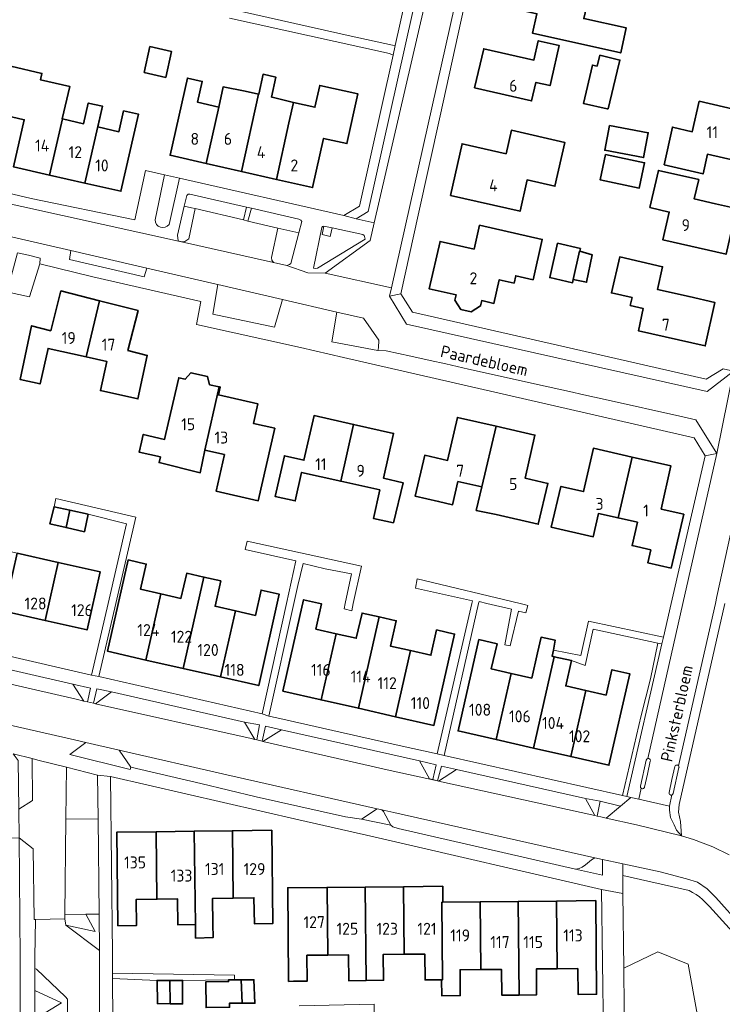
# Model space of a CAD drawing. Header units: metres. Extents: x 247853 to 249526, y 479948 to 481290.
# Tile 25 of 32: x 248718 to 248824, y 480940 to 481088. Entities that reach past the tile are written whole.
import ezdxf
from ezdxf.enums import TextEntityAlignment as Align

# ---------------------------------------------------------------- set-up
doc = ezdxf.new("R2010")
doc.units = ezdxf.units.M
for name, color, linetype, lineweight in [('B-XX-GR-GROENVOORZIENING-GV', 80, 'Continuous', 18), ('B-XX-OG-BEBOUWING-GV', 7, 'Continuous', 35), ('B-XX-OG-BEBOUWING-T18', 10, 'Continuous', 18), ('B-XX-OG-BEBOUWING_LOODS-GV', 7, 'Continuous', 35), ('B-XX-OG-TERREIN_ERF-GV', 7, 'Continuous', 18), ('B-XX-OG-TOPOGRAFIE-T18', 10, 'Continuous', 18), ('B-XX-VH-VERHARDING_GESLOTEN-GV', 252, 'Continuous', 18), ('B-XX-VH-VERHARDING_OPEN-GV', 252, 'Continuous', 18)]:
    doc.layers.add(name, color=color, linetype=linetype, lineweight=lineweight)
doc.styles.add('NLCS-ISO-M-T18', font='NLCS-ISO.ttf', dxfattribs={"height": 1.8})

msp = doc.modelspace()

# ---------------------------------------------------------------- linework, layer by layer
at = {"layer": 'B-XX-GR-GROENVOORZIENING-GV'}
for points in [[(248740.117, 481057.098), (248741.721, 481064.067), (248739.423, 481064.588), (248738.019, 481057.794)], [(248823.907, 481000), (248817.02, 480969.74), (248816.92, 480968.55), (248817.219, 480967.184), (248817.37, 480965.01), (248819.14, 480964.46), (248822.099, 480963.352), (248824.554, 480962.143)]]:
    msp.add_lwpolyline(points, dxfattribs=at)
for points in [[(248751.331, 481057.785), (248751.82, 481059.703), (248743.26, 481061.65), (248743, 481061.65), (248742.79, 481061.46), (248742.414, 481059.86), (248743.504, 481059.618), (248744.08, 481059.49)], [(248742, 481054.5), (248742.51, 481054.55), (248743.08, 481054.96), (248744.08, 481059.49), (248743.504, 481059.618), (248742.414, 481059.86), (248741.39, 481055.5), (248741.51, 481054.65)], [(248752.005, 481057.626), (248756.54, 481056.56), (248759.693, 481055.858), (248760.14, 481057.53), (248760, 481057.75), (248759.7, 481057.91), (248752.549, 481059.537)], [(248756.54, 481056.56), (248755.55, 481052.14), (248755.63, 481051.71), (248755.84, 481051.36), (248757.89, 481050.93), (248758.3, 481051.06), (248758.46, 481051.24), (248759.693, 481055.858)], [(248762.49, 481050.5), (248769.67, 481054.89), (248769.59, 481055.28), (248769.54, 481055.45), (248769.32, 481055.58), (248764.716, 481056.582), (248764.414, 481055.302), (248763.185, 481055.571), (248763.44, 481056.86), (248763.24, 481056.79), (248763.16, 481056.65), (248761.9, 481050.53), (248762.15, 481050.46)], [(248764.716, 481056.582), (248763.44, 481056.86), (248763.185, 481055.571), (248764.414, 481055.302)], [(248714.972, 481047.97), (248714.736, 481047.145), (248719.07, 481046.18), (248720.66, 481051.16), (248720.7, 481052.05), (248718.93, 481052.49), (248717.26, 481052.85), (248715.93, 481047.76)], [(248757.23, 481045.801), (248747.46, 481048.06), (248746.71, 481043.61), (248756, 481041.61)], [(248771.71, 481038.53), (248771.74, 481039.68), (248769.45, 481042.98), (248765.41, 481043.91), (248764.68, 481039.408), (248771.6, 481038.1)], [(248724.66, 480975.35), (248724.58, 480967.5), (248729.43, 480967.55), (248729.36, 480974.16)], [(248819.74, 480905.86), (248822.87, 480908.687), (248822.406, 480917.637), (248834.534, 480927.001), (248839.611, 480923.809), (248844.96, 480928.64), (248844.81, 480928.81), (248821.6, 480954.34), (248820.54, 480955.41), (248820.08, 480955.81), (248819.56, 480956.16), (248819, 480956.44), (248818.5, 480956.76), (248808.508, 480959.012), (248808.536, 480956.291), (248808.65, 480945.07), (248813.781, 480947.533), (248818.386, 480945.69), (248820.996, 480931.26), (248817.187, 480926.387), (248815.805, 480920.246), (248810.09, 480919.945), (248810.4, 480905.278), (248818.856, 480905.267)], [(248727.598, 480953.183), (248724.417, 480953.14), (248724.41, 480952.49), (248724.59, 480951.55), (248728.999, 480950.601)], [(248727.598, 480953.183), (248728.999, 480950.601), (248724.59, 480951.55), (248729.622, 480947.746), (248729.63, 480947.74), (248729.58, 480953.21)], [(248809.867, 480930.494), (248810.09, 480919.945), (248815.805, 480920.246), (248817.187, 480926.387), (248820.996, 480931.26), (248818.386, 480945.69), (248813.781, 480947.533), (248808.65, 480945.07), (248808.773, 480933.034), (248809.817, 480933.054)], [(248719.889, 480945), (248719.893, 480941.674), (248723.929, 480939.846), (248719.899, 480937.366), (248719.9, 480936.389), (248720.322, 480936.156), (248724.278, 480936.156), (248724.567, 480936.189), (248724.767, 480936.433), (248724.811, 480939.467), (248724.8, 480940.378), (248724.511, 480940.733), (248720.156, 480944.933)], [(248719.893, 480941.674), (248719.899, 480937.366), (248723.929, 480939.846)]]:
    msp.add_lwpolyline(points, close=True, dxfattribs=at)
msp.add_lwpolyline([(248738.019, 481057.794, 0.7072963), (248740.117, 481057.098)], format="xyb", dxfattribs=at)
at = {"layer": 'B-XX-OG-BEBOUWING-GV'}
for points in [[(248799.985, 481094), (248796.879, 481094.692), (248790.316, 481096.18), (248789.015, 481090.31), (248793.989, 481089.199), (248795.567, 481088.846), (248794.912, 481085.917), (248808.194, 481082.947), (248809.036, 481086.712), (248802.622, 481088.132), (248803.019, 481089.864), (248799.236, 481090.731)], [(248786.174, 481077.709), (248794.755, 481075.728), (248795.403, 481078.51), (248797.55, 481078.018), (248797.755, 481078.968), (248798.91, 481084.069), (248795.771, 481084.779), (248795.115, 481081.875), (248787.565, 481083.579)], [(248804.639, 481080.953), (248803.92, 481081.13), (248802.57, 481075.34), (248806.17, 481074.55), (248806.3, 481074.53), (248807.65, 481080.21), (248808.081, 481081.881), (248805.054, 481082.603)], [(248722.119, 481064.558), (248724.05, 481072.996), (248724.033, 481073), (248725.154, 481077.903), (248720.742, 481078.911), (248720.961, 481079.869), (248716.272, 481080.94), (248714.621, 481073.716), (248718.29, 481072.878), (248716.679, 481065.801)], [(248745.725, 481066.295), (248747.648, 481074.79), (248744.419, 481075.52), (248745.127, 481078.653), (248742.892, 481079.158), (248740.272, 481067.53)], [(248753.642, 481076.728), (248753.617, 481076.734), (248751.02, 481065.095), (248756.317, 481063.896), (248758.182, 481072.409), (248758.898, 481075.478), (248755.659, 481076.273), (248755.565, 481076.294), (248756.221, 481079.292), (248754.303, 481079.748)], [(248747.648, 481074.79), (248745.725, 481066.295), (248751.02, 481065.095), (248753.617, 481076.734), (248751.579, 481077.195), (248748.278, 481077.823)], [(248758.182, 481072.409), (248756.317, 481063.896), (248761.759, 481062.663), (248763.404, 481070.073), (248766.919, 481069.292), (248768.579, 481076.77), (248762.828, 481078.047), (248762.099, 481074.767), (248758.898, 481075.478)], [(248727.421, 481063.346), (248730.098, 481074.919), (248727.951, 481075.402), (248727.247, 481072.277), (248724.05, 481072.996), (248722.119, 481064.558)], [(248727.421, 481063.346), (248732.876, 481062.1), (248735.52, 481073.7), (248733.273, 481074.205), (248732.57, 481071.08), (248729.395, 481071.794), (248730.098, 481074.919)], [(248814.749, 481066.109), (248820.599, 481064.732), (248821.268, 481067.672), (248827.187, 481066.325), (248828.868, 481073.646), (248820.031, 481075.677), (248818.974, 481071.077), (248815.977, 481071.767)], [(248806.494, 481072.016), (248805.798, 481068.282), (248811.649, 481067.191), (248812.345, 481070.924)], [(248782.518, 481061.476), (248793.018, 481059.09), (248794.095, 481063.811), (248798.289, 481062.854), (248799.795, 481069.447), (248791.714, 481071.288), (248790.915, 481067.757), (248784.283, 481069.258)], [(248805.91, 481067.633), (248805.106, 481063.824), (248810.983, 481062.584), (248811.787, 481066.393)], [(248812.605, 481059.646), (248815.521, 481058.983), (248814.565, 481054.777), (248824.072, 481052.617), (248825.637, 481059.495), (248822.471, 481060.218), (248819.29, 481060.945), (248819.957, 481063.864), (248813.866, 481065.256)], [(248795.013, 481048.766), (248796.374, 481054.856), (248786.916, 481056.997), (248786.101, 481053.397), (248780.972, 481054.557), (248779.312, 481047.427), (248783.388, 481046.505), (248783.207, 481045.705), (248784.082, 481044.319), (248785.681, 481043.956), (248787.068, 481044.831), (248787.249, 481045.631), (248789.082, 481045.216), (248789.894, 481048.784), (248792.121, 481048.278), (248792.368, 481049.367)], [(248802.116, 481053.48), (248798.675, 481054.265), (248797.498, 481049.112), (248800.94, 481048.326), (248801.05, 481048.81), (248802, 481053.08), (248802.023, 481053.073)], [(248802.023, 481053.073), (248802, 481053.08), (248801.05, 481048.81), (248803.04, 481048.41), (248803.89, 481052.552)], [(248809.634, 481044.874), (248811.598, 481044.442), (248810.864, 481041.104), (248820.925, 481038.813), (248822.405, 481045.344), (248818.499, 481046.237), (248813.737, 481047.326), (248814.516, 481050.736), (248808.054, 481052.221), (248806.804, 481046.785), (248809.907, 481046.087)], [(248727.642, 481037.148), (248729.637, 481045.616), (248723.819, 481047.098), (248722.291, 481041.098), (248719.394, 481041.836), (248717.666, 481033.754), (248720.685, 481033.078), (248721.884, 481038.425)], [(248727.642, 481037.148), (248730.769, 481036.455), (248729.79, 481032.082), (248735.431, 481030.829), (248736.842, 481037.38), (248733.926, 481038.135), (248735.454, 481044.135), (248729.637, 481045.616)], [(248739.651, 481025.619), (248739.443, 481024.733), (248736.228, 481025.472), (248735.962, 481024.313), (248735.618, 481022.817), (248738.822, 481022.081), (248738.62, 481021.222), (248744.82, 481019.709), (248745.521, 481023.093), (248747.68, 481032.633), (248746.239, 481032.959), (248745.897, 481034.216), (248743.42, 481034.776), (248742.571, 481033.789), (248741.596, 481034.01)], [(248747.68, 481032.633), (248745.521, 481023.093), (248748.466, 481022.433), (248747.205, 481016.94), (248753.56, 481015.481), (248756.066, 481026.397), (248752.83, 481027.14), (248753.506, 481030.083), (248747.571, 481031.426), (248747.836, 481032.598)], [(248766.006, 481018.428), (248767.946, 481026.97), (248761.974, 481028.315), (248760.459, 481021.591), (248757.512, 481022.256), (248756.106, 481016.14), (248759.153, 481015.46), (248760.11, 481019.745)], [(248783.664, 481018.397), (248787.268, 481017.575), (248789.424, 481026.714), (248783.575, 481028.042), (248782.101, 481021.549), (248778.669, 481022.328), (248777.237, 481016.171), (248780.747, 481015.371), (248782.856, 481014.886)], [(248767.946, 481026.97), (248766.006, 481018.428), (248771.882, 481017.115), (248770.925, 481012.83), (248773.941, 481012.157), (248775.392, 481018.197), (248772.449, 481018.87), (248773.968, 481025.614)], [(248789.424, 481026.714), (248787.268, 481017.575), (248786.43, 481014.033), (248789.432, 481013.39), (248795.768, 481011.945), (248797.224, 481018.084), (248793.797, 481018.883), (248795.274, 481025.386)], [(248809.921, 481022.05), (248804.07, 481023.381), (248802.589, 481016.867), (248799.179, 481017.654), (248797.719, 481011.501), (248804.044, 481010.059), (248804.842, 481013.558), (248807.787, 481012.892)], [(248809.921, 481022.05), (248807.787, 481012.892), (248810.703, 481012.232), (248809.903, 481008.723), (248812.72, 481008.081), (248812.276, 481006.139), (248815.795, 481005.345), (248817.706, 481013.449), (248814.294, 481014.225), (248815.77, 481020.719)], [(248725.193, 481014.045), (248722.79, 481014.58), (248722.16, 481011.99), (248724.603, 481011.431)], [(248727.91, 481013.44), (248725.193, 481014.045), (248724.603, 481011.431), (248727.36, 481010.8)], [(248717.229, 481007.599), (248715.252, 480998.848), (248721.444, 480997.449), (248723.421, 481006.2)], [(248736.634, 480991.49), (248738.897, 481001.448), (248735.83, 481002.144), (248736.693, 481005.945), (248733.964, 481006.566), (248730.871, 480992.799)], [(248723.421, 481006.2), (248721.444, 480997.449), (248727.782, 480996.017), (248729.721, 481004.776)], [(248742.251, 480990.214), (248745.377, 481003.973), (248742.784, 481004.562), (248741.921, 481000.761), (248738.897, 481001.448), (248736.634, 480991.49)], [(248747.868, 480988.937), (248750.131, 480998.897), (248747.058, 480999.595), (248747.92, 481003.396), (248745.377, 481003.973), (248742.251, 480990.214)], [(248747.868, 480988.937), (248753.631, 480987.628), (248756.732, 481001.396), (248754.003, 481002.015), (248753.14, 480998.214), (248750.131, 480998.897)], [(248763.044, 480985.489), (248765.307, 480995.451), (248762.254, 480996.145), (248763.117, 480999.946), (248760.387, 481000.565), (248757.283, 480986.798)], [(248765.307, 480995.451), (248763.044, 480985.489), (248768.659, 480984.214), (248771.786, 480997.978), (248769.209, 480998.563), (248768.345, 480994.761)], [(248774.274, 480982.938), (248776.537, 480992.901), (248773.492, 480993.593), (248774.355, 480997.394), (248771.786, 480997.978), (248768.659, 480984.214)], [(248776.537, 480992.901), (248774.274, 480982.938), (248780.035, 480981.629), (248783.167, 480995.394), (248780.446, 480996.011), (248779.584, 480992.209)], [(248791.701, 480989.458), (248789.437, 480979.493), (248795.053, 480978.217), (248798.18, 480991.985), (248797.865, 480992.057), (248798.048, 480992.98), (248798.34, 480994.46), (248796.19, 480994.91), (248795.643, 480992.561), (248794.779, 480988.759)], [(248791.701, 480989.458), (248788.689, 480990.143), (248789.552, 480993.944), (248786.822, 480994.564), (248783.676, 480980.802), (248789.437, 480979.493)], [(248800.668, 480976.942), (248802.932, 480986.909), (248799.917, 480987.594), (248800.779, 480991.395), (248798.18, 480991.985), (248795.053, 480978.217)], [(248802.932, 480986.909), (248800.668, 480976.942), (248806.429, 480975.633), (248809.591, 480989.394), (248806.861, 480990.014), (248805.998, 480986.212)], [(248738.183, 480965.622), (248732.232, 480965.552), (248732.421, 480951.461), (248735.221, 480951.5), (248735.162, 480955.401), (248738.282, 480955.441)], [(248738.183, 480965.622), (248738.282, 480955.441), (248741.402, 480955.49), (248741.462, 480951.59), (248744.102, 480951.63), (248743.923, 480965.691)], [(248743.923, 480965.691), (248744.102, 480951.63), (248744.111, 480949.592), (248746.763, 480949.661), (248746.732, 480951.67), (248746.683, 480955.57), (248749.793, 480955.62), (248749.684, 480965.76)], [(248749.793, 480955.62), (248752.923, 480955.66), (248752.983, 480951.759), (248755.773, 480951.799), (248755.594, 480965.83), (248749.684, 480965.76)], [(248764.034, 480947.038), (248763.934, 480957.228), (248758.004, 480957.17), (248758.142, 480943.18), (248758.143, 480943.078), (248758.87, 480943.086), (248760.943, 480943.108), (248760.903, 480947.008)], [(248769.824, 480943.207), (248769.695, 480957.284), (248763.934, 480957.228), (248764.034, 480947.038), (248767.154, 480947.078), (248767.194, 480943.178)], [(248775.545, 480947.167), (248775.466, 480957.338), (248769.695, 480957.284), (248769.824, 480943.207), (248772.464, 480943.237), (248772.415, 480947.128)], [(248781.406, 480954.998), (248781.376, 480957.398), (248775.466, 480957.338), (248775.545, 480947.167), (248778.665, 480947.197), (248778.715, 480943.297), (248781.205, 480943.325), (248781.355, 480943.327), (248781.256, 480954.998)], [(248787.096, 480944.857), (248787.016, 480955.057), (248781.406, 480954.998), (248781.256, 480954.998), (248781.355, 480943.327), (248781.205, 480943.325), (248781.225, 480940.907), (248784.015, 480940.926), (248783.976, 480944.827)], [(248792.896, 480941.016), (248792.747, 480955.116), (248787.016, 480955.057), (248787.096, 480944.857), (248790.216, 480944.886), (248790.256, 480940.996)], [(248798.607, 480944.986), (248798.518, 480955.175), (248792.747, 480955.116), (248792.896, 480941.016), (248795.526, 480941.046), (248795.487, 480944.956)], [(248798.607, 480944.986), (248801.727, 480945.006), (248801.767, 480941.115), (248804.567, 480941.145), (248804.428, 480955.236), (248798.518, 480955.175)], [(248740.234, 480943.211), (248738.311, 480943.211), (248738.378, 480939.722), (248740.267, 480939.705)], [(248742.156, 480943.2), (248742.156, 480943.211), (248740.234, 480943.211), (248740.267, 480939.705), (248742.156, 480939.689)], [(248749.99, 480943.303), (248749.078, 480943.3), (248749.088, 480943.048), (248745.65, 480943.003), (248745.701, 480939.125), (248749.234, 480939.172), (248749.211, 480939.778), (248751.139, 480939.778), (248751, 480943.306)], [(248751, 480943.306), (248751.139, 480939.778), (248753.067, 480939.778), (248752.922, 480943.311)]]:
    msp.add_lwpolyline(points, close=True, dxfattribs=at)
at = {"layer": 'B-XX-OG-BEBOUWING_LOODS-GV'}
msp.add_lwpolyline([(248736.379, 481079.991), (248739.625, 481079.272), (248740.492, 481083.182), (248737.245, 481083.902)], close=True, dxfattribs=at)
at = {"layer": 'B-XX-OG-TERREIN_ERF-GV'}
for points in [[(248825.955, 481106.132), (248822.645, 481119.064), (248820.377, 481119.172), (248820.36, 481119.31), (248818.74, 481129.99), (248818.707, 481130.184), (248817.21, 481139.1), (248817.149, 481139.412), (248817.991, 481139.533), (248816.17, 481149.17), (248814.81, 481154.51), (248812.32, 481170.48), (248811.9, 481174.86), (248789.1, 481163.11), (248787.49, 481160.49), (248788.77, 481108.74), (248784.16, 481087.86), (248780.97, 481073.46), (248777.67, 481058.53), (248775.05, 481046.64), (248776.81, 481043.91), (248798.66, 481038.91), (248821.09, 481033.79), (248823.66, 481035.35)], [(248714.89, 481090.8), (248713.1, 481087.6), (248707.88, 481078.04), (248703.88, 481070.95), (248703.55, 481070.24), (248703.003, 481069.314), (248702.06, 481068.04), (248701.86, 481067.3), (248701.75, 481066.89), (248702.26, 481065.88), (248703.11, 481065.1), (248704.61, 481064.48), (248719.36, 481061.04), (248734.99, 481057.78), (248736.55, 481065.24), (248739.423, 481064.588), (248741.721, 481064.067), (248766.473, 481058.452), (248768.82, 481059.86), (248773.9, 481082.63), (248773.34, 481082.86), (248749.218, 481088.185)], [(248802.622, 481088.132), (248809.036, 481086.712), (248808.194, 481082.947), (248794.912, 481085.917), (248795.567, 481088.846)], [(248700.395, 480995.689), (248728.44, 480989.2), (248730.935, 481000), (248733.71, 481012.01), (248727.91, 481013.44), (248727.36, 481010.8), (248724.603, 481011.431), (248722.16, 481011.99), (248722.79, 481014.58), (248723.06, 481015.8), (248735.11, 481013), (248732.092, 481000), (248729.54, 480989.01), (248754.16, 480983.39), (248757.818, 481000), (248759.23, 481006.41), (248751.59, 481008.14), (248751.88, 481009.38), (248769.11, 481005.63), (248767.887, 481000), (248767.65, 480998.91), (248766.52, 480999.21), (248766.683, 481000), (248767.61, 481004.48), (248763.67, 481005.24), (248760.353, 481006.029), (248759.55, 481002.7), (248759.55, 481002.69), (248758.95, 481000), (248755.17, 480983.05), (248756.36, 480982.79), (248774.8, 480978.61), (248780.508, 480977.332), (248785.757, 481000), (248785.85, 481000.4), (248777.26, 481002.29), (248777.54, 481003.74), (248793.033, 481000), (248793.82, 480999.81), (248794.217, 480999.713), (248793.918, 480998.584), (248792.77, 480998.83), (248791.54, 480993.64), (248790.71, 480993.76), (248791.75, 480999.13), (248788.035, 481000), (248786.84, 481000.28), (248786.776, 481000), (248781.569, 480977.094), (248808.473, 480971.07), (248811.282, 480983.135), (248812.696, 480988.672), (248813.767, 480994.047), (248804.06, 480996.14), (248802.86, 480990.68), (248800.779, 480991.395), (248799.917, 480987.594), (248802.932, 480986.909), (248805.998, 480986.212), (248806.861, 480990.014), (248809.591, 480989.394), (248806.429, 480975.633), (248800.668, 480976.942), (248795.053, 480978.217), (248789.437, 480979.493), (248783.676, 480980.802), (248786.822, 480994.564), (248789.552, 480993.944), (248788.689, 480990.143), (248791.701, 480989.458), (248794.779, 480988.759), (248795.643, 480992.561), (248796.19, 480994.91), (248798.34, 480994.46), (248798.048, 480992.98), (248802.2, 480992.18), (248803.34, 480997.36), (248814.64, 480994.94), (248815.804, 481000), (248820.92, 481022.25), (248819.27, 481024.95), (248766.44, 481037.04), (248759.94, 481038.58), (248744.26, 481042.01), (248744.89, 481045.49), (248728.65, 481049.24), (248720.66, 481051.16), (248719.07, 481046.18), (248714.736, 481047.145)], [(248805.6, 480935.04), (248805.32, 480956.91), (248771, 480964.86), (248759.66, 480967.41), (248731.31, 480973.93), (248731.578, 480947.233), (248731.604, 480944.31), (248750.01, 480944.03), (248749.99, 480943.303), (248751, 480943.306), (248752.922, 480943.311), (248753.067, 480939.778), (248751.139, 480939.778), (248749.211, 480939.778), (248749.234, 480939.172)], [(248717.667, 480938.278), (248717.678, 480946.6), (248717.51, 480964.69), (248677.34, 480964.26), (248666.1, 480964.33), (248665.552, 480953.868), (248664.801, 480939.548)], [(248745.701, 480939.125), (248745.65, 480943.003), (248749.088, 480943.048), (248749.078, 480943.3), (248742.156, 480943.2), (248742.156, 480939.689), (248740.267, 480939.705), (248738.378, 480939.722), (248738.311, 480943.211), (248731.611, 480943.489), (248731.822, 480918.956)], [(248759.71, 480939.39), (248771.02, 480939.63), (248770.99, 480935.08)]]:
    msp.add_lwpolyline(points, dxfattribs=at)
for points in [[(248751.99, 481113.98), (248746.59, 481090.2), (248767.592, 481085.492), (248773.8, 481084.1), (248774.22, 481084.06), (248779.37, 481107.23), (248779.61, 481108.78), (248779.57, 481110.56), (248779.15, 481132.14), (248778.025, 481132.179), (248765.861, 481131.885), (248754.46, 481131.61), (248751.28, 481116.43), (248752.44, 481115.98)], [(248739.625, 481079.272), (248736.379, 481079.991), (248737.245, 481083.902), (248740.492, 481083.182)], [(248795.403, 481078.51), (248794.755, 481075.728), (248786.174, 481077.709), (248787.565, 481083.579), (248795.115, 481081.875), (248795.771, 481084.779), (248798.91, 481084.069), (248797.755, 481078.968), (248797.55, 481078.018)], [(248803.92, 481081.13), (248804.639, 481080.953), (248805.054, 481082.603), (248808.081, 481081.881), (248807.65, 481080.21), (248806.3, 481074.53), (248806.17, 481074.55), (248802.57, 481075.34)], [(248722.119, 481064.558), (248716.679, 481065.801), (248718.29, 481072.878), (248714.621, 481073.716), (248716.272, 481080.94), (248720.961, 481079.869), (248720.742, 481078.911), (248725.154, 481077.903), (248724.033, 481073), (248724.05, 481072.996), (248727.247, 481072.277), (248727.951, 481075.402), (248730.098, 481074.919), (248729.395, 481071.794), (248732.57, 481071.08), (248733.273, 481074.205), (248735.52, 481073.7), (248732.876, 481062.1), (248727.421, 481063.346)], [(248751.579, 481077.195), (248753.617, 481076.734), (248753.642, 481076.728), (248754.303, 481079.748), (248756.221, 481079.292), (248755.565, 481076.294), (248755.659, 481076.273), (248758.898, 481075.478), (248762.099, 481074.767), (248762.828, 481078.047), (248768.579, 481076.77), (248766.919, 481069.292), (248763.404, 481070.073), (248761.759, 481062.663), (248756.317, 481063.896), (248751.02, 481065.095), (248745.725, 481066.295), (248740.272, 481067.53), (248742.892, 481079.158), (248745.127, 481078.653), (248744.419, 481075.52), (248747.648, 481074.79), (248748.278, 481077.823)], [(248814.749, 481066.109), (248815.977, 481071.767), (248818.974, 481071.077), (248820.031, 481075.677), (248828.868, 481073.646), (248827.187, 481066.325), (248821.268, 481067.672), (248820.599, 481064.732)], [(248806.494, 481072.016), (248812.345, 481070.924), (248811.649, 481067.191), (248805.798, 481068.282)], [(248782.518, 481061.476), (248784.283, 481069.258), (248790.915, 481067.757), (248791.714, 481071.288), (248799.795, 481069.447), (248798.289, 481062.854), (248794.095, 481063.811), (248793.018, 481059.09)], [(248805.91, 481067.633), (248811.787, 481066.393), (248810.983, 481062.584), (248805.106, 481063.824)], [(248822.471, 481060.218), (248825.637, 481059.495), (248824.072, 481052.617), (248814.565, 481054.777), (248815.521, 481058.983), (248812.605, 481059.646), (248813.866, 481065.256), (248819.957, 481063.864), (248819.29, 481060.945)], [(248779.312, 481047.427), (248780.972, 481054.557), (248786.101, 481053.397), (248786.916, 481056.997), (248796.374, 481054.856), (248795.013, 481048.766), (248792.368, 481049.367), (248792.121, 481048.278), (248789.894, 481048.784), (248789.082, 481045.216), (248787.249, 481045.631), (248787.068, 481044.831), (248785.681, 481043.956), (248784.082, 481044.319), (248783.207, 481045.705), (248783.388, 481046.505)], [(248802.023, 481053.073), (248803.89, 481052.552), (248803.04, 481048.41), (248801.05, 481048.81), (248800.94, 481048.326), (248797.498, 481049.112), (248798.675, 481054.265), (248802.116, 481053.48)], [(248818.499, 481046.237), (248822.405, 481045.344), (248820.925, 481038.813), (248810.864, 481041.104), (248811.598, 481044.442), (248809.634, 481044.874), (248809.907, 481046.087), (248806.804, 481046.785), (248808.054, 481052.221), (248814.516, 481050.736), (248813.737, 481047.326)], [(248729.637, 481045.616), (248735.454, 481044.135), (248733.926, 481038.135), (248736.842, 481037.38), (248735.431, 481030.829), (248729.79, 481032.082), (248730.769, 481036.455), (248727.642, 481037.148), (248721.884, 481038.425), (248720.685, 481033.078), (248717.666, 481033.754), (248719.394, 481041.836), (248722.291, 481041.098), (248723.819, 481047.098)], [(248739.443, 481024.733), (248739.651, 481025.619), (248741.596, 481034.01), (248742.571, 481033.789), (248743.42, 481034.776), (248745.897, 481034.216), (248746.239, 481032.959), (248747.68, 481032.633), (248747.836, 481032.598), (248747.571, 481031.426), (248753.506, 481030.083), (248752.83, 481027.14), (248756.066, 481026.397), (248753.56, 481015.481), (248747.205, 481016.94), (248748.466, 481022.433), (248745.521, 481023.093), (248744.82, 481019.709), (248738.62, 481021.222), (248738.822, 481022.081), (248735.618, 481022.817), (248735.962, 481024.313), (248736.228, 481025.472)], [(248767.946, 481026.97), (248773.968, 481025.614), (248772.449, 481018.87), (248775.392, 481018.197), (248773.941, 481012.157), (248770.925, 481012.83), (248771.882, 481017.115), (248766.006, 481018.428), (248760.11, 481019.745), (248759.153, 481015.46), (248756.106, 481016.14), (248757.512, 481022.256), (248760.459, 481021.591), (248761.974, 481028.315)], [(248789.424, 481026.714), (248795.274, 481025.386), (248793.797, 481018.883), (248797.224, 481018.084), (248795.768, 481011.945), (248789.432, 481013.39), (248786.43, 481014.033), (248787.268, 481017.575), (248783.664, 481018.397), (248782.856, 481014.886), (248780.747, 481015.371), (248777.237, 481016.171), (248778.669, 481022.328), (248782.101, 481021.549), (248783.575, 481028.042)], [(248807.787, 481012.892), (248804.842, 481013.558), (248804.044, 481010.059), (248797.719, 481011.501), (248799.179, 481017.654), (248802.589, 481016.867), (248804.07, 481023.381), (248809.921, 481022.05), (248815.77, 481020.719), (248814.294, 481014.225), (248817.706, 481013.449), (248815.795, 481005.345), (248812.276, 481006.139), (248812.72, 481008.081), (248809.903, 481008.723), (248810.703, 481012.232)], [(248715.252, 480998.848), (248709.06, 481000.246), (248702.722, 481001.678), (248704.703, 481010.429), (248711.037, 481008.998), (248717.229, 481007.599), (248723.421, 481006.2), (248729.721, 481004.776), (248727.782, 480996.017), (248721.444, 480997.449)], [(248745.377, 481003.973), (248747.92, 481003.396), (248747.058, 480999.595), (248750.131, 480998.897), (248753.14, 480998.214), (248754.003, 481002.015), (248756.732, 481001.396), (248753.631, 480987.628), (248747.868, 480988.937), (248742.251, 480990.214), (248736.634, 480991.49), (248730.871, 480992.799), (248733.964, 481006.566), (248736.693, 481005.945), (248735.83, 481002.144), (248738.897, 481001.448), (248741.921, 481000.761), (248742.784, 481004.562)], [(248765.307, 480995.451), (248768.345, 480994.761), (248769.209, 480998.563), (248771.786, 480997.978), (248774.355, 480997.394), (248773.492, 480993.593), (248776.537, 480992.901), (248779.584, 480992.209), (248780.446, 480996.011), (248783.167, 480995.394), (248780.035, 480981.629), (248774.274, 480982.938), (248768.659, 480984.214), (248763.044, 480985.489), (248757.283, 480986.798), (248760.387, 481000.565), (248763.117, 480999.946), (248762.254, 480996.145)], [(248738.183, 480965.622), (248743.923, 480965.691), (248749.684, 480965.76), (248755.594, 480965.83), (248755.773, 480951.799), (248752.983, 480951.759), (248752.923, 480955.66), (248749.793, 480955.62), (248746.683, 480955.57), (248746.732, 480951.67), (248746.763, 480949.661), (248744.111, 480949.592), (248744.102, 480951.63), (248741.462, 480951.59), (248741.402, 480955.49), (248738.282, 480955.441), (248735.162, 480955.401), (248735.221, 480951.5), (248732.421, 480951.461), (248732.232, 480965.552)], [(248798.518, 480955.175), (248804.428, 480955.236), (248804.567, 480941.145), (248801.767, 480941.115), (248801.727, 480945.006), (248798.607, 480944.986), (248795.487, 480944.956), (248795.526, 480941.046), (248792.896, 480941.016), (248790.256, 480940.996), (248790.216, 480944.886), (248787.096, 480944.857), (248783.976, 480944.827), (248784.015, 480940.926), (248781.225, 480940.907), (248781.205, 480943.325), (248778.715, 480943.297), (248778.665, 480947.197), (248775.545, 480947.167), (248772.415, 480947.128), (248772.464, 480943.237), (248769.824, 480943.207), (248767.194, 480943.178), (248767.154, 480947.078), (248764.034, 480947.038), (248760.903, 480947.008), (248760.943, 480943.108), (248758.87, 480943.086), (248758.143, 480943.078), (248758.142, 480943.18), (248758.004, 480957.17), (248763.934, 480957.228), (248769.695, 480957.284), (248775.466, 480957.338), (248781.376, 480957.398), (248781.406, 480954.998), (248787.016, 480955.057), (248792.747, 480955.116)]]:
    msp.add_lwpolyline(points, close=True, dxfattribs=at)
at = {"layer": 'B-XX-VH-VERHARDING_GESLOTEN-GV'}
for points in [[(248824.554, 480962.143), (248822.099, 480963.352), (248819.14, 480964.46), (248817.37, 480965.01), (248810.57, 480966.65), (248806.02, 480967.66), (248805.587, 480967.758), (248805.194, 480967.847), (248804.663, 480967.968), (248804.3, 480968.05), (248804.3, 480968.04), (248780.745, 480973.253), (248780.59, 480973.287), (248773.44, 480974.85), (248754.24, 480979.234), (248754.175, 480979.249), (248753.346, 480979.438), (248753.03, 480979.51), (248752.5, 480979.64), (248729.06, 480984.91), (248728.721, 480984.987), (248727.834, 480985.187), (248727.29, 480985.31), (248726.13, 480985.58), (248701.99, 480991.1)], [(248707.08, 480983.73), (248725.2, 480979.59), (248727.581, 480979.049), (248732.59, 480977.91), (248748.85, 480974.21), (248771.48, 480969.09), (248772.199, 480968.924), (248773.99, 480968.51), (248804.282, 480961.706), (248805.461, 480961.441), (248807.38, 480961.01), (248808.49, 480960.772), (248814.13, 480959.56), (248818.09, 480958.54), (248819.79, 480958), (248821.2, 480957.01), (248822.51, 480955.69), (248826.38, 480951.41)]]:
    msp.add_lwpolyline(points, dxfattribs=at)
at = {"layer": 'B-XX-VH-VERHARDING_OPEN-GV'}
for points in [[(248785.24, 481099.4), (248773.656, 481047.569), (248773.37, 481046.29), (248775.05, 481046.64), (248777.67, 481058.53), (248780.97, 481073.46), (248784.16, 481087.86), (248788.77, 481108.74)], [(248779.37, 481107.23), (248774.22, 481084.06), (248773.9, 481082.63), (248768.82, 481059.86), (248766.473, 481058.452), (248768.34, 481057.96), (248770.11, 481059.08), (248780.14, 481103.84)], [(248779.49, 481093.79), (248771.05, 481057.36), (248770.42, 481054.69), (248763.67, 481049.79), (248773.656, 481047.569), (248785.24, 481099.4)], [(248749.218, 481088.185), (248773.34, 481082.86), (248773.9, 481082.63), (248774.22, 481084.06), (248773.8, 481084.1), (248767.592, 481085.492), (248746.59, 481090.2)], [(248738.019, 481057.794), (248739.423, 481064.588), (248736.55, 481065.24), (248734.99, 481057.78), (248719.36, 481061.04), (248704.61, 481064.48), (248703.11, 481065.1), (248702.26, 481065.88), (248701.75, 481066.89), (248701.86, 481067.3), (248700.08, 481063.75), (248701.524, 481063.431)], [(248701.524, 481063.431), (248700.08, 481063.75), (248699.9, 481063.45), (248697.56, 481059.44), (248714.13, 481055.76), (248725.3, 481053.19), (248736.75, 481050.54), (248747.23, 481048.11), (248747.46, 481048.06), (248757.23, 481045.801), (248765.41, 481043.91), (248769.45, 481042.98), (248771.74, 481039.68), (248771.71, 481038.53), (248771.6, 481038.1), (248772.84, 481038.09), (248776.588, 481037.254), (248779.485, 481036.608), (248781.818, 481036.087)], [(248706.082, 481062.426), (248742, 481054.5), (248741.51, 481054.65), (248741.39, 481055.5), (248742.414, 481059.86), (248742.79, 481061.46), (248743, 481061.65), (248743.26, 481061.65), (248751.82, 481059.703), (248752.549, 481059.537), (248759.7, 481057.91), (248760, 481057.75), (248760.14, 481057.53), (248759.693, 481055.858), (248758.46, 481051.24), (248758.3, 481051.06), (248757.89, 481050.93), (248761.04, 481049.81), (248763.67, 481049.79), (248770.42, 481054.69), (248771.05, 481057.36), (248768.34, 481057.96), (248766.473, 481058.452), (248741.721, 481064.067)], [(248741.721, 481064.067), (248740.117, 481057.098)], [(248781.818, 481036.087), (248785.271, 481035.317), (248797.273, 481032.639), (248800.46, 481031.928), (248802.632, 481031.443), (248805.851, 481030.725), (248817.539, 481028.117), (248819.5, 481027.68), (248822.69, 481022.6), (248825.19, 481035), (248821.21, 481031.96), (248775.9, 481042.1), (248773.37, 481046.29), (248773.656, 481047.569), (248763.67, 481049.79), (248761.04, 481049.81), (248757.89, 481050.93), (248755.84, 481051.36), (248742, 481054.5), (248706.082, 481062.426)], [(248717.26, 481052.85), (248718.93, 481052.49), (248720.7, 481052.05), (248720.66, 481051.16), (248728.65, 481049.24), (248744.89, 481045.49), (248744.26, 481042.01), (248759.94, 481038.58), (248766.44, 481037.04), (248819.27, 481024.95), (248820.92, 481022.25), (248822.69, 481022.6), (248819.5, 481027.68), (248817.539, 481028.117), (248805.851, 481030.725), (248802.632, 481031.443), (248800.46, 481031.928), (248797.273, 481032.639), (248785.271, 481035.317), (248781.818, 481036.087), (248779.485, 481036.608), (248776.588, 481037.254), (248772.84, 481038.09), (248771.6, 481038.1), (248764.68, 481039.408), (248765.41, 481043.91), (248757.23, 481045.801), (248756, 481041.61), (248746.71, 481043.61), (248747.46, 481048.06), (248747.23, 481048.11), (248736.75, 481050.54), (248736.38, 481049.23), (248725.1, 481051.85), (248725.3, 481053.19), (248714.13, 481055.76)], [(248825.19, 481035), (248822.69, 481022.6), (248817.576, 481000), (248812.292, 480976.65), (248812.358, 480976.659), (248812.432, 480976.649), (248812.52, 480976.611), (248812.578, 480976.565), (248812.619, 480976.513), (248812.649, 480976.451), (248812.667, 480976.364), (248812.657, 480976.268), (248812.219, 480974.313), (248811.785, 480972.35), (248811.77, 480972.292), (248811.731, 480972.218), (248811.689, 480972.171), (248811.645, 480972.137), (248811.608, 480972.118), (248811.529, 480972.094), (248811.454, 480972.091), (248811.384, 480972.106), (248811.309, 480972.143), (248811.279, 480972.171), (248810.907, 480970.528), (248815.54, 480969.49), (248815.921, 480971.169), (248815.896, 480971.157), (248815.824, 480971.14), (248815.74, 480971.142), (248815.685, 480971.156), (248815.637, 480971.179), (248815.563, 480971.238), (248815.51, 480971.32), (248815.486, 480971.402), (248815.483, 480971.45), (248815.492, 480971.516), (248815.924, 480973.483), (248816.365, 480975.425), (248816.406, 480975.536), (248816.481, 480975.619), (248816.574, 480975.669), (248816.706, 480975.683), (248816.806, 480975.654), (248816.873, 480975.61), (248816.917, 480975.56), (248822.462, 481000), (248822.7, 481001.05), (248834.25, 481053.73)], [(248834.25, 481053.73), (248822.7, 481001.05), (248822.462, 481000), (248816.917, 480975.56), (248816.93, 480975.546), (248816.977, 480975.431), (248816.982, 480975.366), (248816.975, 480975.307), (248816.092, 480971.398), (248816.075, 480971.333), (248816.049, 480971.282), (248816.006, 480971.228), (248815.951, 480971.184), (248815.921, 480971.169), (248815.54, 480969.49), (248815.54, 480968.86), (248815.72, 480967.78), (248816.25, 480966.65), (248816.61, 480965.83), (248817.37, 480965.01), (248817.219, 480967.184), (248816.92, 480968.55), (248817.02, 480969.74), (248823.907, 481000)], [(248702, 480993.29), (248725.61, 480987.85), (248728.292, 480987.228), (248727.834, 480985.187), (248728.721, 480984.987), (248729.238, 480987.165), (248731.43, 480986.68), (248751.48, 480982.11), (248753.735, 480981.712), (248753.346, 480979.438), (248754.175, 480979.249), (248754.667, 480981.516), (248757.06, 480980.98), (248777.87, 480976.29), (248780.394, 480975.711), (248779.866, 480973.467), (248780.59, 480973.287), (248781.201, 480975.512), (248783.46, 480974.99), (248802.9, 480970.63), (248805.075, 480970.204), (248808.179, 480969.476), (248809.74, 480970.79), (248809.1, 480970.93), (248808.473, 480971.07), (248781.569, 480977.094), (248780.508, 480977.332), (248774.8, 480978.61), (248756.36, 480982.79), (248755.17, 480983.05), (248754.16, 480983.39), (248729.54, 480989.01), (248728.44, 480989.2), (248700.395, 480995.689)], [(248716.639, 480977.35), (248719.482, 480976.641), (248720.361, 480976.422), (248724.66, 480975.35), (248729.36, 480974.16), (248731.31, 480973.93), (248759.66, 480967.41), (248771, 480964.86), (248805.32, 480956.91), (248808.536, 480956.291), (248808.508, 480959.012), (248808.49, 480960.772), (248807.38, 480961.01), (248805.461, 480961.441), (248805.44, 480959.06), (248801.37, 480959.99), (248774.65, 480966.09), (248773.84, 480966.38), (248773.56, 480966.61), (248769.15, 480967.53), (248766.74, 480967.84), (248753.24, 480970.89), (248744.9, 480972.9), (248734.35, 480975.34), (248734.28, 480975), (248725.16, 480977.233), (248727.581, 480979.049), (248725.2, 480979.59), (248707.08, 480983.73)], [(248731.822, 480918.956), (248731.611, 480943.489), (248731.604, 480944.31), (248731.578, 480947.233), (248731.31, 480973.93), (248729.36, 480974.16), (248729.43, 480967.55), (248729.58, 480953.21), (248729.63, 480947.74), (248729.622, 480947.746), (248729.689, 480919.033)], [(248826.38, 480951.41), (248822.51, 480955.69), (248821.2, 480957.01), (248819.79, 480958), (248818.09, 480958.54), (248814.13, 480959.56), (248808.49, 480960.772), (248808.508, 480959.012), (248818.5, 480956.76), (248819, 480956.44), (248819.56, 480956.16), (248820.08, 480955.81), (248820.54, 480955.41), (248821.6, 480954.34), (248844.81, 480928.81)], [(248808.773, 480933.034), (248808.65, 480945.07), (248808.536, 480956.291), (248805.32, 480956.91), (248805.6, 480935.04)], [(248729.689, 480919.033), (248729.622, 480947.746), (248724.59, 480951.55), (248724.41, 480952.49), (248719.98, 480952.39), (248719.889, 480946.722), (248719.889, 480945), (248720.156, 480944.933), (248724.511, 480940.733), (248724.8, 480940.378), (248724.811, 480939.467)], [(248770.99, 480935.08), (248771.02, 480939.63), (248759.71, 480939.39)]]:
    msp.add_lwpolyline(points, dxfattribs=at)
for points in [[(248781.585, 481103.641), (248780.14, 481103.84), (248770.11, 481059.08), (248768.34, 481057.96), (248771.05, 481057.36), (248779.49, 481093.79)], [(248755.84, 481051.36), (248755.63, 481051.71), (248755.55, 481052.14), (248756.54, 481056.56), (248752.005, 481057.626), (248751.331, 481057.785), (248744.08, 481059.49), (248743.08, 481054.96), (248742.51, 481054.55), (248742, 481054.5)], [(248751.331, 481057.785), (248752.005, 481057.626), (248752.549, 481059.537), (248751.82, 481059.703)], [(248764.716, 481056.582), (248769.32, 481055.58), (248769.54, 481055.45), (248769.59, 481055.28), (248769.67, 481054.89), (248762.49, 481050.5), (248762.15, 481050.46), (248761.9, 481050.53), (248763.16, 481056.65), (248763.24, 481056.79), (248763.44, 481056.86)], [(248725.3, 481053.19), (248725.1, 481051.85), (248736.38, 481049.23), (248736.75, 481050.54)], [(248775.05, 481046.64), (248773.37, 481046.29), (248775.9, 481042.1), (248821.21, 481031.96), (248825.19, 481035), (248823.66, 481035.35), (248821.09, 481033.79), (248798.66, 481038.91), (248776.81, 481043.91)], [(248811.185, 480972.479), (248812.047, 480976.396), (248812.06, 480976.448), (248812.093, 480976.516), (248812.133, 480976.566), (248812.204, 480976.62), (248812.267, 480976.646), (248812.292, 480976.65), (248817.576, 481000), (248822.69, 481022.6), (248820.92, 481022.25), (248815.804, 481000), (248814.64, 480994.94), (248814.4, 480993.91), (248809.1, 480970.93), (248809.74, 480970.79), (248810.907, 480970.528), (248811.279, 480972.171), (248811.238, 480972.209), (248811.199, 480972.277), (248811.177, 480972.353), (248811.174, 480972.414)], [(248729.54, 480989.01), (248732.092, 481000), (248735.11, 481013), (248723.06, 481015.8), (248722.79, 481014.58), (248725.193, 481014.045), (248727.91, 481013.44), (248733.71, 481012.01), (248730.935, 481000), (248728.44, 480989.2)], [(248758.95, 481000), (248759.55, 481002.69), (248759.55, 481002.7), (248760.353, 481006.029), (248763.67, 481005.24), (248767.61, 481004.48), (248766.683, 481000), (248766.52, 480999.21), (248767.65, 480998.91), (248767.887, 481000), (248769.11, 481005.63), (248751.88, 481009.38), (248751.59, 481008.14), (248759.23, 481006.41), (248757.818, 481000), (248754.16, 480983.39), (248755.17, 480983.05)], [(248793.82, 480999.81), (248793.033, 481000), (248777.54, 481003.74), (248777.26, 481002.29), (248785.85, 481000.4), (248785.757, 481000), (248780.508, 480977.332), (248781.569, 480977.094), (248786.776, 481000), (248786.84, 481000.28), (248788.035, 481000), (248791.75, 480999.13), (248790.71, 480993.76), (248791.54, 480993.64), (248792.77, 480998.83), (248793.918, 480998.584), (248794.217, 480999.713)], [(248814.4, 480993.91), (248814.64, 480994.94), (248803.34, 480997.36), (248802.2, 480992.18), (248798.048, 480992.98), (248797.865, 480992.057), (248798.18, 480991.985), (248800.779, 480991.395), (248802.86, 480990.68), (248804.06, 480996.14), (248813.767, 480994.047)], [(248727.29, 480985.31), (248725.61, 480987.85), (248702, 480993.29), (248699.55, 480991.649), (248701.99, 480991.1), (248726.13, 480985.58)], [(248814.4, 480993.91), (248813.767, 480994.047), (248812.696, 480988.672), (248811.282, 480983.135), (248808.473, 480971.07), (248809.1, 480970.93)], [(248725.61, 480987.85), (248727.29, 480985.31), (248727.834, 480985.187), (248728.292, 480987.228)], [(248729.06, 480984.91), (248731.43, 480986.68), (248729.238, 480987.165), (248728.721, 480984.987)], [(248751.48, 480982.11), (248731.43, 480986.68), (248729.06, 480984.91), (248752.5, 480979.64), (248753.03, 480979.51)], [(248751.48, 480982.11), (248753.03, 480979.51), (248753.346, 480979.438), (248753.735, 480981.712)], [(248754.24, 480979.234), (248757.06, 480980.98), (248754.667, 480981.516), (248754.175, 480979.249)], [(248773.44, 480974.85), (248780.59, 480973.287), (248779.866, 480973.467), (248779.37, 480973.59), (248777.87, 480976.29), (248757.06, 480980.98), (248754.24, 480979.234)], [(248734.35, 480975.34), (248732.59, 480977.91), (248727.581, 480979.049), (248725.16, 480977.233), (248734.28, 480975)], [(248716.639, 480977.35), (248717.4, 480976.33), (248717.48, 480969.01), (248719.568, 480970.342), (248719.482, 480976.641)], [(248771.48, 480969.09), (248748.85, 480974.21), (248732.59, 480977.91), (248734.35, 480975.34), (248744.9, 480972.9), (248753.24, 480970.89), (248766.74, 480967.84), (248769.15, 480967.53)], [(248724.58, 480967.5), (248724.66, 480975.35), (248720.361, 480976.422), (248719.482, 480976.641), (248719.568, 480970.342), (248717.48, 480969.01), (248717.51, 480964.69), (248719.668, 480963.031), (248719.813, 480952.386), (248719.98, 480952.39), (248724.41, 480952.49), (248724.417, 480953.14)], [(248777.87, 480976.29), (248779.37, 480973.59), (248779.866, 480973.467), (248780.394, 480975.711)], [(248780.745, 480973.253), (248783.46, 480974.99), (248781.201, 480975.512), (248780.59, 480973.287)], [(248812.292, 480976.65), (248812.267, 480976.646), (248812.204, 480976.62), (248812.133, 480976.566), (248812.093, 480976.516), (248812.06, 480976.448), (248812.047, 480976.396), (248811.185, 480972.479), (248811.174, 480972.414), (248811.177, 480972.353), (248811.199, 480972.277), (248811.238, 480972.209), (248811.279, 480972.171), (248811.309, 480972.143), (248811.384, 480972.106), (248811.454, 480972.091), (248811.529, 480972.094), (248811.608, 480972.118), (248811.645, 480972.137), (248811.689, 480972.171), (248811.731, 480972.218), (248811.77, 480972.292), (248811.785, 480972.35), (248812.219, 480974.313), (248812.657, 480976.268), (248812.667, 480976.364), (248812.649, 480976.451), (248812.619, 480976.513), (248812.578, 480976.565), (248812.52, 480976.611), (248812.432, 480976.649), (248812.358, 480976.659)], [(248816.917, 480975.56), (248816.873, 480975.61), (248816.806, 480975.654), (248816.706, 480975.683), (248816.574, 480975.669), (248816.481, 480975.619), (248816.406, 480975.536), (248816.365, 480975.425), (248815.924, 480973.483), (248815.492, 480971.516), (248815.483, 480971.45), (248815.486, 480971.402), (248815.51, 480971.32), (248815.563, 480971.238), (248815.637, 480971.179), (248815.685, 480971.156), (248815.74, 480971.142), (248815.824, 480971.14), (248815.896, 480971.157), (248815.921, 480971.169), (248815.951, 480971.184), (248816.006, 480971.228), (248816.049, 480971.282), (248816.075, 480971.333), (248816.092, 480971.398), (248816.975, 480975.307), (248816.982, 480975.366), (248816.977, 480975.431), (248816.93, 480975.546)], [(248802.9, 480970.63), (248783.46, 480974.99), (248780.745, 480973.253), (248804.3, 480968.04), (248804.3, 480968.05)], [(248802.9, 480970.63), (248804.3, 480968.05), (248804.663, 480967.968), (248805.075, 480970.204)], [(248805.587, 480967.758), (248806.02, 480967.66), (248808.179, 480969.476), (248805.075, 480970.204), (248804.663, 480967.968), (248805.194, 480967.847)], [(248810.907, 480970.528), (248809.74, 480970.79), (248808.179, 480969.476), (248806.02, 480967.66), (248810.57, 480966.65), (248817.37, 480965.01), (248816.61, 480965.83), (248816.25, 480966.65), (248815.72, 480967.78), (248815.54, 480968.86), (248815.54, 480969.49)], [(248769.15, 480967.53), (248773.56, 480966.61), (248772.45, 480968.69), (248772.25, 480968.89), (248772.199, 480968.924), (248771.48, 480969.09)], [(248801.37, 480959.99), (248801.94, 480960.06), (248802.37, 480960.3), (248802.87, 480960.64), (248803.79, 480961.4), (248804.282, 480961.706), (248773.99, 480968.51), (248772.199, 480968.924), (248772.25, 480968.89), (248772.45, 480968.69), (248773.56, 480966.61), (248773.84, 480966.38), (248774.65, 480966.09)], [(248727.598, 480953.183), (248729.58, 480953.21), (248729.43, 480967.55), (248724.58, 480967.5), (248724.417, 480953.14)], [(248717.656, 480933.567), (248717.667, 480933.567), (248717.656, 480929.978), (248717.459, 480929.047), (248717.728, 480929.049), (248717.778, 480923.439), (248718.122, 480915.722), (248718.142, 480914.142), (248719.856, 480915.333), (248719.911, 480915.378), (248719.908, 480921.156), (248719.9, 480936.389), (248719.899, 480937.366), (248719.893, 480941.674), (248719.889, 480945), (248719.889, 480946.722), (248719.98, 480952.39), (248719.813, 480952.386), (248719.668, 480963.031), (248717.51, 480964.69), (248717.678, 480946.6), (248717.667, 480938.278)], [(248804.282, 480961.706), (248803.79, 480961.4), (248802.87, 480960.64), (248802.37, 480960.3), (248801.94, 480960.06), (248801.37, 480959.99), (248805.44, 480959.06), (248805.461, 480961.441)], [(248738.311, 480943.211), (248740.234, 480943.211), (248742.156, 480943.211), (248742.156, 480943.2), (248749.078, 480943.3), (248749.99, 480943.303), (248750.01, 480944.03), (248731.604, 480944.31), (248731.611, 480943.489)]]:
    msp.add_lwpolyline(points, close=True, dxfattribs=at)
msp.add_lwpolyline([(248740.117, 481057.098, -0.7072963), (248738.019, 481057.794)], format="xyb", dxfattribs=at)

# ---------------------------------------------------------------- texts
at = {"layer": 'B-XX-OG-BEBOUWING-T18', "style": 'NLCS-ISO-M-T18'}
for s, p in [('6', (248792, 481078)), ('11', (248822, 481071)), ('8', (248744, 481070)), ('6', (248749, 481070)), ('14', (248721, 481069)), ('12', (248726, 481068)), ('4', (248754, 481068)), ('10', (248730, 481066)), ('2', (248759, 481066)), ('4', (248789, 481063)), ('9', (248818, 481057)), ('2', (248786, 481049)), ('7', (248815, 481042)), ('19', (248725, 481040)), ('17', (248731, 481039)), ('15', (248743, 481027)), ('13', (248748, 481025)), ('11', (248763, 481021)), ('9', (248769, 481020)), ('7', (248784, 481020)), ('5', (248792, 481018)), ('3', (248805, 481015)), ('1', (248812, 481014)), ('128', (248720, 481000)), ('126', (248727, 480999)), ('124', (248737, 480996)), ('122', (248742, 480995)), ('120', (248746, 480993)), ('118', (248750, 480990)), ('116', (248763, 480990)), ('114', (248769, 480989)), ('112', (248773, 480988)), ('110', (248778, 480985)), ('108', (248787, 480984)), ('106', (248793, 480983)), ('104', (248798, 480982)), ('102', (248802, 480980)), ('135', (248735, 480961)), ('131', (248747, 480960)), ('129', (248753, 480960)), ('133', (248742, 480959)), ('127', (248762, 480952)), ('125', (248767, 480951)), ('123', (248773, 480951)), ('121', (248779, 480951)), ('119', (248784, 480950)), ('113', (248801, 480950)), ('117', (248790, 480949)), ('115', (248795, 480949))]:
    msp.add_text(s, height=1.8, dxfattribs=at).set_placement(p, align=Align.MIDDLE_CENTER)
at = {"layer": 'B-XX-OG-TOPOGRAFIE-T18', "style": 'NLCS-ISO-M-T18'}
for s, rotation, p in [('Paardebloem', 347.3, (248787.642, 481036.585)), ('Pinksterbloem', 77.6, (248816.652, 480983.449))]:
    msp.add_text(s, height=1.8, rotation=rotation, dxfattribs=at).set_placement(p, align=Align.MIDDLE_CENTER)

doc.saveas('drawing.dxf')
